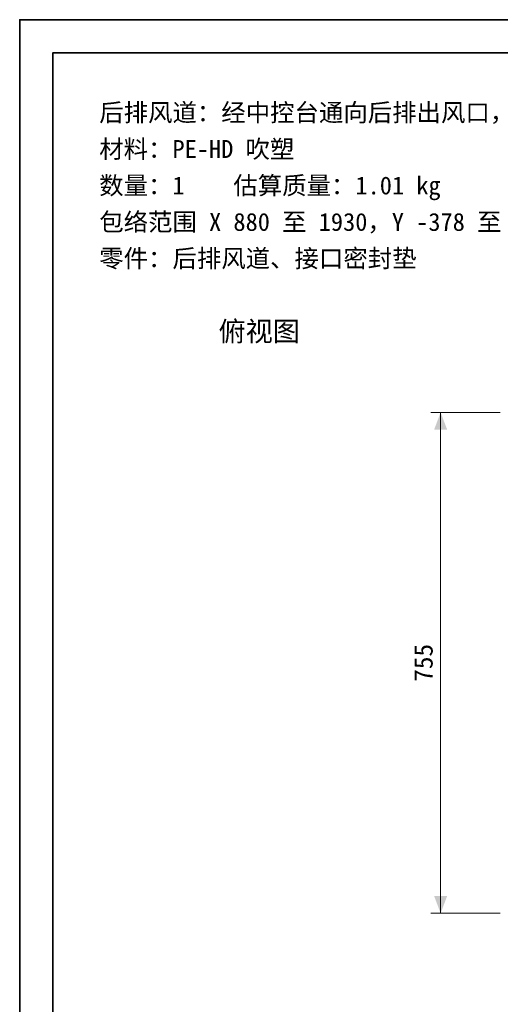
# Model space of a CAD drawing. Header units: millimetres. Extents: x 0 to 420, y 0 to 297.
# Tile 2 of 9: x 0 to 73, y 148 to 297. Entities that reach past the tile are written whole.
import ezdxf
from ezdxf.enums import TextEntityAlignment as Align

# ---------------------------------------------------------------- set-up
doc = ezdxf.new("R2010")
doc.units = ezdxf.units.MM
for name, color, linetype, lineweight, true_color in [('DIM', 7, 'Continuous', 18, 0x1e5aa0), ('FRAME', 7, 'Continuous', 35, 0x3c3c3c), ('TEXT', 7, 'Continuous', 18, 0x141414)]:
    doc.layers.add(name, color=color, linetype=linetype, lineweight=lineweight, true_color=true_color)
doc.styles.add('ZH', font='simsun.ttc')

msp = doc.modelspace()

# ---------------------------------------------------------------- hatches: boundary and pattern name
at = {"layer": 'DIM'}
for points in [[(63.5, 237.77), (62.52, 235.17), (64.49, 235.17)], [(63.5, 162.23), (64.49, 164.83), (62.52, 164.83)]]:
    msp.add_hatch(color=7, dxfattribs=at).paths.add_polyline_path(points)

# ---------------------------------------------------------------- linework, layer by layer
for points in [[(72.5, 237.77), (62, 237.77)], [(63.5, 162.23), (63.5, 237.77)], [(72.5, 162.23), (62, 162.23)]]:
    msp.add_lwpolyline(points, dxfattribs=at)
at = {"layer": 'FRAME'}
for points in [[(0, 0), (420, 0), (420, 297), (0, 297)], [(5, 5), (415, 5), (415, 292), (5, 292)]]:
    msp.add_lwpolyline(points, close=True, dxfattribs=at)

# ---------------------------------------------------------------- texts
at = {"layer": 'DIM', "style": 'ZH'}
msp.add_text('755', height=2.8, rotation=90, dxfattribs=at).set_placement((60.9, 200), align=Align.MIDDLE_CENTER)
at = {"layer": 'TEXT', "style": 'ZH'}
for s, height, p in [('后排风道：经中控台通向后排出风口，并分出两路后排吹脚', 2.7, (12, 283)), ('材料：PE-HD 吹塑', 2.7, (12, 277.5)), ('数量：1    估算质量：1.01 kg', 2.7, (12, 272)), ('包络范围 X 880 至 1930，Y -378 至 378，Z 355 至 665（整车坐标）', 2.7, (12, 266.5)), ('零件：后排风道、接口密封垫', 2.7, (12, 261)), ('俯视图', 3, (30, 250))]:
    msp.add_text(s, height=height, dxfattribs=at).set_placement(p, align=Align.MIDDLE_LEFT)

doc.saveas('drawing.dxf')
